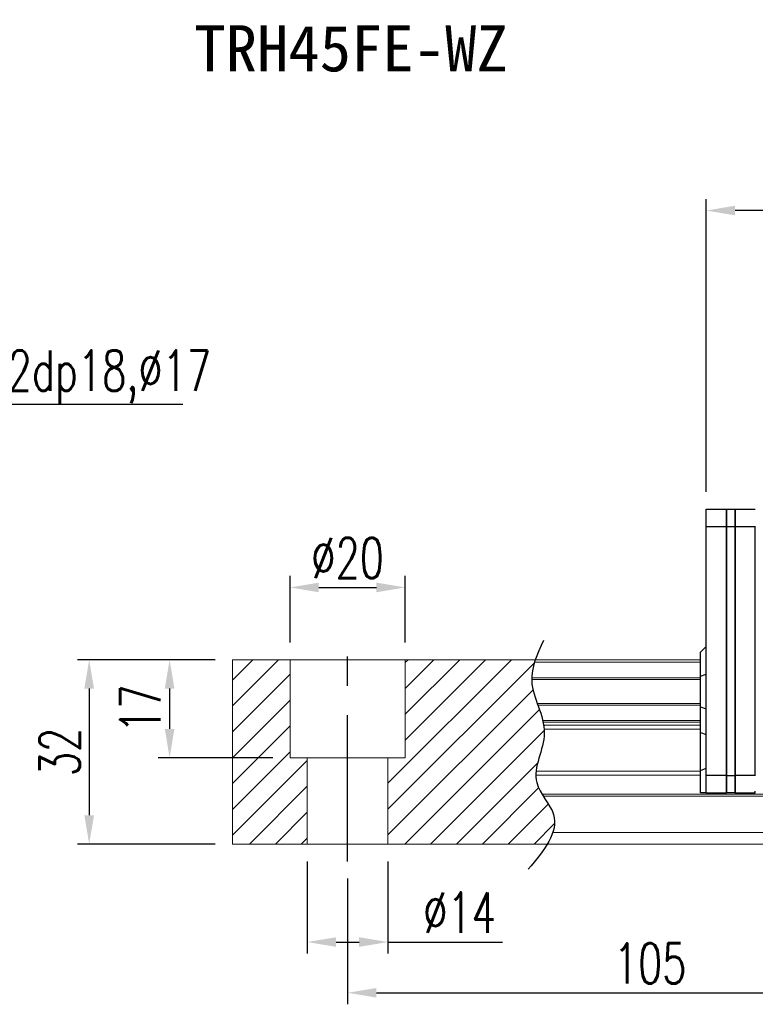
# Model space of a CAD drawing. Header units: millimetres. Extents: x 740 to 1274, y 165 to 336.
# Tile 2 of 54: x 920 to 1048, y 165 to 336. Entities that reach past the tile are written whole.
import ezdxf
from ezdxf import colors
from ezdxf.entities.mleader import LeaderData, LeaderLine
from ezdxf.enums import TextEntityAlignment as Align
from ezdxf.math import Vec2, Vec3

# ---------------------------------------------------------------- set-up
doc = ezdxf.new("R2010")
doc.units = ezdxf.units.MM
doc.header["$LTSCALE"] = 2
doc.header["$PDSIZE"] = -1
doc.linetypes.add('CENTER', pattern=[10.16, 6.35, -1.27, 1.27, -1.27])
for name, color, linetype in [('2', 7, 'Continuous'), ('CHA', 2, 'Continuous'), ('CL', 1, 'CENTER'), ('DIM', 4, 'Continuous'), ('OUT', 3, 'Continuous')]:
    doc.layers.add(name, color=color, linetype=linetype)
doc.styles.add('DIM-7', font='SIMPLEX.shx', dxfattribs={"width": 0.7, "bigfont": 'chineset.shx'})
doc.styles.add('T', font='kaiu.ttf')
doc.dimstyles.new('CNS', dxfattribs={"dimtxt": 3.5, "dimasz": 2.5, "dimexe": 1, "dimexo": 1.5, "dimgap": 0.09, "dimtad": 0, "dimdsep": 46, "dimtxsty": 'DIM-7', "dimcen": 0.09, "dimclrd": 1, "dimclre": 1, "dimclrt": 4, "dimadec": 0, "dimazin": 0, "dimtfac": 1, "dimtix": 1, "dimtmove": 2, "dimatfit": 3, "dimfxl": 1, "dimtvp": 0.971429, "dimtolj": 1, "dimarcsym": 0})

# ---------------------------------------------------------------- blocks, each defined once
blk = doc.blocks.new('*D7')
at = {"color": 7, "lineweight": -2, "transparency": 16777216}
for p, q in [((977.14, 186.53), (977.14, 164.72)), ((1082.14, 186.53), (1082.14, 164.72)), ((982.14, 166.72), (1077.14, 166.72))]:
    blk.add_line(p, q, dxfattribs=at)
at = {"color": 7, "transparency": 16777216}
for points in [[(982.14, 167.55), (982.14, 165.88), (977.14, 166.72)], [(1077.14, 167.55), (1077.14, 165.88), (1082.14, 166.72)]]:
    blk.add_solid(points, dxfattribs=at)
at = {"layer": 'DEFPOINTS', "color": 0, "transparency": 16777216}
for p in [(977.14, 189.53), (1082.14, 189.53), (1082.14, 166.72)]:
    blk.add_point(p, dxfattribs=at)
at = {"color": 7, "transparency": 16777216, "insert": (1029.64, 171.82), "char_height": 7, "attachment_point": 5, "style": 'DIM-7'}
blk.add_mtext('\\A1;105', dxfattribs=at)
blk = doc.blocks.new('*D14')
at = {"color": 7, "lineweight": -2, "transparency": 16777216}
for p, q in [((967.14, 227.53), (967.14, 239.08)), ((987.14, 227.53), (987.14, 239.08)), ((972.14, 237.08), (982.14, 237.08))]:
    blk.add_line(p, q, dxfattribs=at)
at = {"color": 7, "transparency": 16777216}
for points in [[(972.14, 237.92), (972.14, 236.25), (967.14, 237.08)], [(982.14, 237.92), (982.14, 236.25), (987.14, 237.08)]]:
    blk.add_solid(points, dxfattribs=at)
at = {"layer": 'DEFPOINTS', "color": 0, "transparency": 16777216}
for p in [(987.14, 237.08), (967.14, 224.53), (987.14, 224.53)]:
    blk.add_point(p, dxfattribs=at)
at = {"color": 7, "transparency": 16777216, "insert": (977.14, 242.18), "char_height": 7, "attachment_point": 5, "style": 'DIM-7'}
blk.add_mtext('\\A1;%%C20', dxfattribs=at)
blk = doc.blocks.new('*D15')
at = {"color": 7, "lineweight": -2, "transparency": 16777216}
for p, q in [((954.14, 224.53), (944.24, 224.53)), ((946.24, 219.53), (946.24, 212.53)), ((964.14, 207.53), (944.24, 207.53))]:
    blk.add_line(p, q, dxfattribs=at)
at = {"color": 7, "transparency": 16777216}
for points in [[(945.41, 219.53), (947.08, 219.53), (946.24, 224.53)], [(945.41, 212.53), (947.08, 212.53), (946.24, 207.53)]]:
    blk.add_solid(points, dxfattribs=at)
at = {"layer": 'DEFPOINTS', "color": 0, "transparency": 16777216}
for p in [(957.14, 224.53), (946.24, 207.53), (967.14, 207.53)]:
    blk.add_point(p, dxfattribs=at)
at = {"color": 7, "transparency": 16777216, "insert": (941.14, 216.03), "char_height": 7, "attachment_point": 5, "rotation": 90, "style": 'DIM-7'}
blk.add_mtext('\\A1;17', dxfattribs=at)
blk = doc.blocks.new('*D16')
at = {"color": 7, "lineweight": -2, "transparency": 16777216}
for p, q in [((954.14, 224.53), (930.28, 224.53)), ((932.28, 219.53), (932.28, 197.53)), ((954.14, 192.53), (930.28, 192.53))]:
    blk.add_line(p, q, dxfattribs=at)
at = {"color": 7, "transparency": 16777216}
for points in [[(931.45, 219.53), (933.12, 219.53), (932.28, 224.53)], [(931.45, 197.53), (933.12, 197.53), (932.28, 192.53)]]:
    blk.add_solid(points, dxfattribs=at)
at = {"layer": 'DEFPOINTS', "color": 0, "transparency": 16777216}
for p in [(957.14, 224.53), (932.28, 192.53), (957.14, 192.53)]:
    blk.add_point(p, dxfattribs=at)
at = {"color": 7, "transparency": 16777216, "insert": (927.18, 208.53), "char_height": 7, "attachment_point": 5, "rotation": 90, "style": 'DIM-7'}
blk.add_mtext('\\A1;32', dxfattribs=at)
blk = doc.blocks.new('*D6')
at = {"color": 7, "lineweight": -2, "transparency": 16777216}
for p, q in [((1039.39, 253.68), (1039.39, 304.51)), ((1234.89, 253.68), (1234.89, 304.51)), ((1229.89, 302.51), (1044.39, 302.51))]:
    blk.add_line(p, q, dxfattribs=at)
at = {"color": 7, "transparency": 16777216}
for points in [[(1044.39, 303.35), (1044.39, 301.68), (1039.39, 302.51)], [(1229.89, 303.35), (1229.89, 301.68), (1234.89, 302.51)]]:
    blk.add_solid(points, dxfattribs=at)
at = {"layer": 'DEFPOINTS', "color": 0, "transparency": 16777216}
for p in [(1039.39, 302.51), (1039.39, 250.68), (1234.89, 250.68)]:
    blk.add_point(p, dxfattribs=at)
at = {"color": 7, "transparency": 16777216, "insert": (1137.14, 307.61), "char_height": 7, "attachment_point": 5, "style": 'DIM-7'}
blk.add_mtext('\\A1;195.5', dxfattribs=at)
blk = doc.blocks.new('*D27')
at = {"color": 7, "lineweight": -2, "transparency": 16777216}
for p, q in [((970.14, 189.53), (970.14, 173.53)), ((984.14, 189.53), (984.14, 173.53)), ((975.14, 175.53), (979.14, 175.53)), ((984.14, 175.53), (1004.01, 175.53))]:
    blk.add_line(p, q, dxfattribs=at)
at = {"color": 7, "transparency": 16777216}
for points in [[(975.14, 176.36), (975.14, 174.69), (970.14, 175.53)], [(979.14, 176.36), (979.14, 174.69), (984.14, 175.53)]]:
    blk.add_solid(points, dxfattribs=at)
at = {"layer": 'DEFPOINTS', "color": 0, "transparency": 16777216}
for p in [(970.14, 192.53), (984.14, 192.53), (984.14, 175.53)]:
    blk.add_point(p, dxfattribs=at)
at = {"color": 7, "transparency": 16777216, "insert": (996.57, 180.63), "char_height": 7, "attachment_point": 5, "style": 'DIM-7'}
blk.add_mtext('\\A1;%%C14', dxfattribs=at)

msp = doc.modelspace()

# ---------------------------------------------------------------- hatches: boundary and pattern name
at = {"layer": 'DIM'}
h = msp.add_hatch(dxfattribs=at)
h.set_pattern_fill('ANSI31', color=0, style=0)
h.set_pattern_definition([(45, (653.1927, 51.7507), (-2.245064, 2.245064), [])])
edge = h.paths.add_edge_path()
edge.add_spline(control_points=[(1010.042, 216.963), (1009.578, 218.264), (1009.117, 219.64), (1009.073, 221.018), (1009.072, 221.102)], knot_values=[7.0410379, 7.0410379, 7.0410379, 7.0410379, 11.0834181, 11.3490412, 11.3490412, 11.3490412, 11.3490412], degree=3, periodic=0)
edge.add_spline(control_points=[(1009.072, 221.102), (1009.07, 221.2), (1009.071, 221.298), (1009.074, 221.396)], knot_values=[6.7346274, 6.7346274, 6.7346274, 6.7346274, 7.0410379, 7.0410379, 7.0410379, 7.0410379], degree=3, periodic=0)
edge.add_spline(control_points=[(1009.074, 221.396), (1009.098, 222.3), (1009.288, 223.204), (1009.575, 224.108)], knot_values=[3.908874, 3.908874, 3.908874, 3.908874, 6.7346274, 6.7346274, 6.7346274, 6.7346274], degree=3, periodic=0)
edge.add_spline(control_points=[(1009.575, 224.108), (1009.62, 224.249), (1009.667, 224.391), (1009.716, 224.533)], knot_values=[3.466366, 3.466366, 3.466366, 3.466366, 3.908874, 3.908874, 3.908874, 3.908874], degree=3, periodic=0)
edge.add_line((1009.713, 224.533), (987.141, 224.533))
edge.add_line((987.141, 224.533), (987.141, 207.533))
edge.add_line((987.141, 207.533), (984.141, 207.533))
edge.add_line((984.141, 207.533), (984.141, 192.533))
edge.add_line((984.141, 192.533), (1011.783, 192.533))
edge.add_spline(control_points=[(1011.783, 192.533), (1012.188, 193.203), (1012.519, 193.87), (1012.744, 194.533)], knot_values=[35.0876755, 35.0876755, 35.0876755, 35.0876755, 37.2888756, 37.2888756, 37.2888756, 37.2888756], degree=3, periodic=0)
edge.add_spline(control_points=[(1012.744, 194.533), (1013.103, 195.586), (1013.284, 197.71), (1011.784, 199.758), (1011.104, 200.826)], knot_values=[27.949439, 27.949439, 27.949439, 27.949439, 31.4503537, 35.0876755, 35.0876755, 35.0876755, 35.0876755], degree=3, periodic=0)
edge.add_spline(control_points=[(1011.104, 200.826), (1011.029, 200.943), (1010.955, 201.061), (1010.883, 201.179)], knot_values=[27.5490533, 27.5490533, 27.5490533, 27.5490533, 27.949439, 27.949439, 27.949439, 27.949439], degree=3, periodic=0)
edge.add_spline(control_points=[(1010.883, 201.179), (1010.481, 201.837), (1009.918, 202.917), (1009.805, 204.051), (1009.809, 204.49)], knot_values=[23.9494384, 23.9494384, 23.9494384, 23.9494384, 26.1777675, 27.5490533, 27.5490533, 27.5490533, 27.5490533], degree=3, periodic=0)
edge.add_spline(control_points=[(1009.809, 204.49), (1009.812, 204.724), (1009.828, 204.96), (1009.855, 205.197)], knot_values=[23.2175338, 23.2175338, 23.2175338, 23.2175338, 23.9494384, 23.9494384, 23.9494384, 23.9494384], degree=3, periodic=0)
edge.add_spline(control_points=[(1009.855, 205.197), (1010.098, 207.338), (1011.343, 209.833), (1011.268, 212.249), (1011.251, 212.471)], knot_values=[15.9420699, 15.9420699, 15.9420699, 15.9420699, 22.5462419, 23.2175338, 23.2175338, 23.2175338, 23.2175338], degree=3, periodic=0)
edge.add_spline(control_points=[(1011.251, 212.471), (1011.233, 212.708), (1011.205, 212.943), (1011.167, 213.178)], knot_values=[15.228195, 15.228195, 15.228195, 15.228195, 15.9420699, 15.9420699, 15.9420699, 15.9420699], degree=3, periodic=0)
edge.add_spline(control_points=[(1011.167, 213.178), (1011.14, 213.346), (1011.109, 213.512), (1011.073, 213.679)], knot_values=[14.7203513, 14.7203513, 14.7203513, 14.7203513, 15.228195, 15.228195, 15.228195, 15.228195], degree=3, periodic=0)
edge.add_spline(control_points=[(1011.073, 213.679), (1011.053, 213.772), (1011.033, 213.865), (1011.01, 213.957)], knot_values=[14.4372251, 14.4372251, 14.4372251, 14.4372251, 14.7203513, 14.7203513, 14.7203513, 14.7203513], degree=3, periodic=0)
edge.add_spline(control_points=[(1011.01, 213.957), (1010.793, 214.869), (1010.469, 215.771), (1010.147, 216.669)], knot_values=[11.6531458, 11.6531458, 11.6531458, 11.6531458, 14.4372251, 14.4372251, 14.4372251, 14.4372251], degree=3, periodic=0)
edge.add_spline(control_points=[(1010.147, 216.669), (1010.112, 216.767), (1010.077, 216.865), (1010.042, 216.963)], knot_values=[11.3490412, 11.3490412, 11.3490412, 11.3490412, 11.6531458, 11.6531458, 11.6531458, 11.6531458], degree=3, periodic=0)
edge.add_line((1010.042, 216.963), (1010.042, 216.963))
h.paths.add_polyline_path([(967.141, 224.533), (957.141, 224.533), (957.141, 192.533), (970.141, 192.533), (970.141, 207.533), (967.141, 207.533)])

# ---------------------------------------------------------------- linework, layer by layer
at = {"layer": '2', "color": 0, "linetype": 'Continuous'}
for p, q in [((1039.391, 250.683), (1042.891, 250.683)), ((1039.391, 247.683), (1039.391, 250.683)), ((1042.891, 250.683), (1042.891, 247.683)), ((1042.891, 250.683), (1044.391, 250.683)), ((1042.891, 247.683), (1042.891, 250.683)), ((1044.391, 250.683), (1044.391, 247.683)), ((1044.391, 250.683), (1047.891, 250.683)), ((1044.391, 247.683), (1044.391, 250.683)), ((1039.391, 204.433), (1039.391, 247.683)), ((1039.391, 247.683), (1042.891, 247.683)), ((1042.891, 247.683), (1042.891, 204.433)), ((1042.891, 247.683), (1044.391, 247.683)), ((1042.891, 204.433), (1042.891, 247.683)), ((1044.391, 247.683), (1044.391, 204.433)), ((1044.391, 204.433), (1044.391, 247.683)), ((1044.391, 247.683), (1047.891, 247.683)), ((1047.891, 247.683), (1047.891, 247.733)), ((1047.891, 204.433), (1047.891, 247.683)), ((1038.391, 225.833), (1039.391, 226.833)), ((1038.391, 221.685), (1038.391, 225.833)), ((1038.391, 221.685), (1039.391, 222.049)), ((1038.391, 216.38), (1038.391, 221.685)), ((1038.391, 216.38), (1039.391, 216.016)), ((1038.391, 211.911), (1038.391, 216.38)), ((1038.391, 205.321), (1038.391, 211.911)), ((1038.391, 211.911), (1039.391, 211.547)), ((1038.391, 205.321), (1039.391, 205.735)), ((1038.391, 201.433), (1038.391, 205.321)), ((1042.891, 204.433), (1039.391, 204.433)), ((1039.391, 201.433), (1039.391, 204.433)), ((1042.891, 204.433), (1044.391, 204.433)), ((1042.891, 204.433), (1042.891, 201.433)), ((1042.891, 201.433), (1042.891, 204.433)), ((1044.391, 204.433), (1044.391, 201.433)), ((1044.391, 201.433), (1044.391, 204.433)), ((1047.891, 204.433), (1044.391, 204.433)), ((1047.891, 204.383), (1047.891, 204.433)), ((1047.891, 201.433), (1047.891, 201.733)), ((1039.391, 201.433), (1038.391, 201.433)), ((1039.391, 201.433), (1042.891, 201.433)), ((1044.391, 201.433), (1042.891, 201.433)), ((1044.391, 201.433), (1047.891, 201.433))]:
    msp.add_line(p, q, dxfattribs=at)
at = {"layer": 'CL', "color": 0, "ltscale": 2}
msp.add_line((977.141, 189.533), (977.141, 227.533), dxfattribs=at)
at = {"layer": 'DIM', "color": 0}
msp.add_open_spline([(1011.131, 227.861), (1010.047, 225.522), (1007.581, 220.205), (1013.295, 212.123), (1007.866, 203.721), (1015.413, 196.526), (1011.157, 191.383), (1008.496, 188.168)], degree=3, knots=[0, 0, 0, 0, 7.306661, 16.6133617, 25.3207242, 31.5867608, 42.0326146, 42.0326146, 42.0326146, 42.0326146], dxfattribs=at)
at = {"layer": 'OUT', "color": 0, "linetype": 'Continuous', "lineweight": 15}
for p, q in [((957.141, 224.533), (1038.391, 224.533)), ((957.141, 192.533), (957.141, 224.533)), ((967.141, 207.533), (967.141, 224.533)), ((987.141, 207.533), (987.141, 224.533)), ((1009.575, 224.108), (1038.391, 224.108)), ((1009.072, 221.102), (1038.391, 221.102)), ((1009.074, 221.396), (1038.391, 221.396)), ((1010.042, 216.963), (1038.391, 216.963)), ((1010.147, 216.669), (1038.391, 216.669)), ((1011.01, 213.957), (1038.391, 213.957)), ((1011.073, 213.679), (1038.391, 213.679)), ((1011.167, 213.178), (1038.391, 213.178)), ((1011.251, 212.471), (1038.391, 212.471)), ((967.141, 207.533), (987.141, 207.533)), ((970.141, 192.533), (970.141, 207.533)), ((984.141, 192.533), (984.141, 207.533)), ((1009.855, 205.197), (1038.391, 205.197)), ((1009.809, 204.49), (1038.391, 204.49)), ((1010.883, 201.179), (1261.141, 201.179)), ((1011.104, 200.826), (1261.141, 200.826)), ((1012.744, 194.533), (1261.141, 194.533)), ((957.141, 192.533), (1261.141, 192.533))]:
    msp.add_line(p, q, dxfattribs=at)

# ---------------------------------------------------------------- texts
at = {"layer": 'CHA', "color": 7, "style": 'T'}
msp.add_text('TRH45FE-WZ', height=8, dxfattribs=at).set_placement((977.734, 330.605), align=Align.MIDDLE)

# ---------------------------------------------------------------- dimensions: what is measured, and where the dimension line sits
at = {"color": 0}
for base, p1, p2, picture, middle in [((1039.391, 302.514), (1234.891, 250.683), (1039.391, 250.683), '*D6', (1137.141, 307.614)), ((1082.141, 166.718), (977.141, 189.533), (1082.141, 189.533), '*D7', (1029.641, 171.818))]:
    dim = msp.add_linear_dim(base=base, p1=p1, p2=p2, dimstyle='CNS', override={"dimscale": 2, "dimgap": 0.8, "dimtad": 1, "dimclrd": 7, "dimclre": 7, "dimclrt": 7, "dimtmove": 1}, dxfattribs=at)
    dim.commit()
    dim.dimension.update_dxf_attribs({"geometry": picture, "text_midpoint": middle})
dim = msp.add_linear_dim(base=(987.141, 237.083), p1=(967.141, 224.533), p2=(987.141, 224.533), text='%%C<>', dimstyle='CNS', override={"dimscale": 2, "dimgap": 0.8, "dimtad": 1, "dimclrd": 7, "dimclre": 7, "dimclrt": 7, "dimtmove": 1}, dxfattribs=at)
dim.commit()
dim.dimension.update_dxf_attribs({"geometry": '*D14', "text_midpoint": (977.141, 242.183)})
for base, p2, picture, middle in [((932.283, 192.533), (957.141, 192.533), '*D16', (927.183, 208.533)), ((946.243, 207.533), (967.141, 207.533), '*D15', (941.143, 216.033))]:
    dim = msp.add_linear_dim(base=base, p1=(957.141, 224.533), p2=p2, angle=90, dimstyle='CNS', override={"dimscale": 2, "dimgap": 0.8, "dimtad": 1, "dimclrd": 7, "dimclre": 7, "dimclrt": 7, "dimtmove": 1}, dxfattribs=at)
    dim.commit()
    dim.dimension.update_dxf_attribs({"geometry": picture, "text_midpoint": middle})
dim = msp.add_linear_dim(base=(984.141, 175.527), p1=(970.141, 192.533), p2=(984.141, 192.533), angle=180, text='%%C<>', dimstyle='CNS', override={"dimscale": 2, "dimgap": 0.8, "dimtad": 1, "dimclrd": 7, "dimclre": 7, "dimclrt": 7, "dimtmove": 0}, dxfattribs=at)
dim.commit()
dim.dimension.update_dxf_attribs({"geometry": '*D27', "text_midpoint": (996.574, 175.527), "dimtype": 160})

# ---------------------------------------------------------------- leaders
at = {"color": 7}
ml = msp.add_multileader_mtext('Standard', dxfattribs=at)
ml.set_content('{\\C7;4-M12dp18,%%C17}', color=4, style='DIM-7')
ml.set_leader_properties(color=7)
ml.build(insert=Vec2(0, 0))
ml.multileader.update_dxf_attribs({"text_left_attachment_type": 6, "text_right_attachment_type": 6, "dogleg_length": 0.36, "arrow_head_size": 5, "scale": 2})
ctx = ml.context
ctx.base_point, ctx.scale, ctx.char_height, ctx.arrow_head_size, ctx.landing_gap_size, ctx.plane_origin = Vec3(895.247, 268.899), 2, 7, 5, 4, Vec3(881.426, 252.533)
ctx.left_attachment, ctx.right_attachment = 6, 6
notes = []
notes.append((ctx, [(0, (1, 1, 0), (894.527, 268.899), (1, 0), 0.72, [(0, [(881.426, 252.533)], 0, [])])]))
ctx.mtext.insert, ctx.mtext.flow_direction = Vec3(899.247, 278.232), 5
for ctx, leaders in notes:
    for number, flags, end, landing, length, lines in leaders:
        leader = LeaderData()
        leader.index, (leader.has_last_leader_line, leader.has_dogleg_vector, leader.attachment_direction) = number, flags
        leader.last_leader_point, leader.dogleg_vector, leader.dogleg_length = Vec3(end), Vec3(landing), length
        for number, points, colour, breaks in lines:
            line = LeaderLine()
            line.index, line.vertices, line.color, line.breaks = number, Vec3.list(points), colors.encode_raw_color(colour), breaks
            leader.lines.append(line)
        ctx.leaders.append(leader)

doc.saveas('drawing.dxf')
